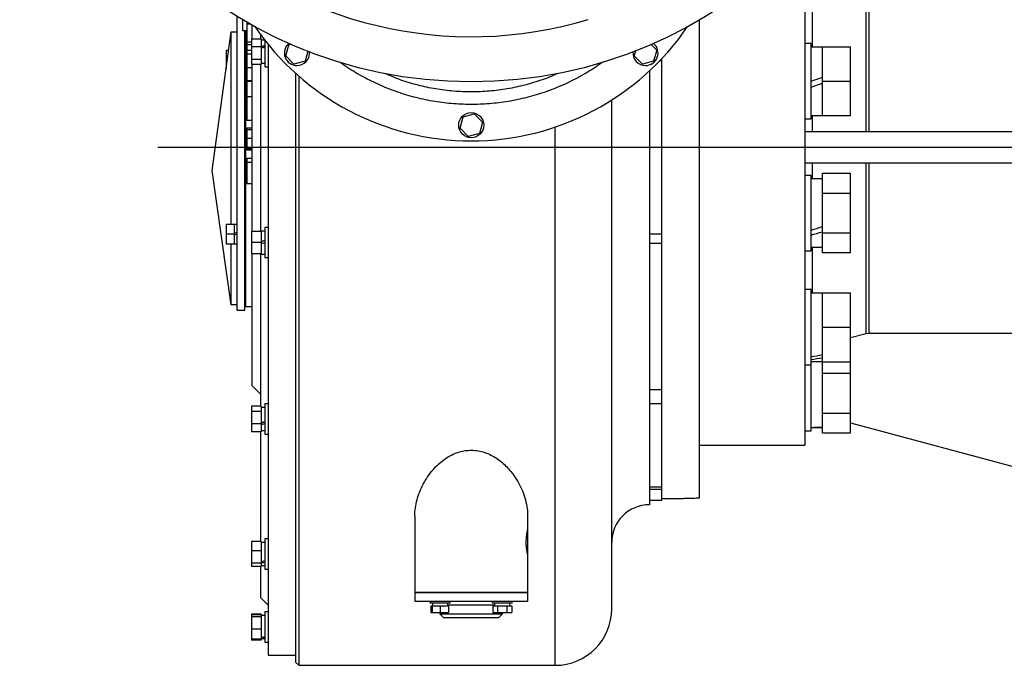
# Model space of a CAD drawing. Extents: x 562 to 5534, y -3603 to 136.
# Tile 1 of 15: x 562 to 1347, y -3541 to -3026. Entities that reach past the tile are written whole.
import ezdxf

# ---------------------------------------------------------------- set-up
doc = ezdxf.new("R2010")
doc.units = 0
doc.layers.get('0').update_dxf_attribs({"linetype": 'CONTINUOUS'})

msp = doc.modelspace()

# ---------------------------------------------------------------- linework, layer by layer
at = {"color": 7, "linetype": 'CONTINUOUS'}
for p, q in [((1188.12, -2958.42), (1188.12, -3365.35)), ((1237.1, -3115.35), (1237.1, -2979.1)), ((1239.17, -2979.37), (1239.17, -3115.35)), ((735.62, -3035.92), (735.62, -3023.77)), ((740.12, -3035.26), (740.12, -3026.45)), ((743.12, -3028), (743.12, -3029.45)), ((743.12, -3028), (743.12, -3029.45)), ((743.12, -3029.45), (745.34, -3029.45)), ((1104.12, -3407.49), (1104.12, -3026.45)), ((715.62, -3146.38), (730.62, -3035.92)), ((730.62, -3189.14), (730.62, -3035.92)), ((730.62, -3035.92), (735.62, -3035.92)), ((735.62, -3257.85), (735.62, -3035.92)), ((743.12, -3035.26), (740.12, -3035.26)), ((741.62, -3257.85), (741.62, -3035.26)), ((742.12, -3035.26), (742.12, -3127.85)), ((742.12, -3035.26), (742.12, -3254.85)), ((747.12, -3030.45), (747.12, -3041.46)), ((743.12, -3043.82), (747.02, -3043.82)), ((743.12, -3044.17), (743.12, -3045.97)), ((743.12, -3044.17), (743.12, -3045.97)), ((747.02, -3041.46), (754.52, -3041.46)), ((747.02, -3041.46), (747.02, -3047.78)), ((754.12, -3038.17), (754.12, -3041.46)), ((754.52, -3041.46), (754.52, -3043.46)), ((757.46, -3042.56), (754.52, -3042.56)), ((754.52, -3043.46), (754.52, -3045.76)), ((754.52, -3045.78), (754.52, -3047.78)), ((757.62, -3042.77), (757.62, -3062.85)), ((760.12, -3045.76), (760.12, -3127.85)), ((760.12, -3045.76), (760.12, -3532.85)), ((776.68, -3046.22), (778.19, -3045.82)), ((1193.12, -3045.31), (1188.12, -3045.31)), ((1193.12, -3105.31), (1193.12, -3045.31)), ((726.62, -3050.55), (728.63, -3050.55)), ((726.62, -3050.55), (726.62, -3058.55)), ((742.12, -3053.55), (741.62, -3053.55)), ((743.12, -3045.97), (747.02, -3045.97)), ((743.12, -3050.66), (747.02, -3050.66)), ((743.12, -3050.66), (743.12, -3053.38)), ((743.12, -3053.38), (747.02, -3053.38)), ((743.12, -3053.38), (743.12, -3064.42)), ((754.52, -3047.78), (747.02, -3047.78)), ((747.02, -3047.78), (747.02, -3058.09)), ((754.52, -3047.78), (754.52, -3051.05)), ((754.52, -3051.05), (754.52, -3054.83)), ((774.23, -3055.12), (776.68, -3046.22)), ((791.84, -3051.45), (789.66, -3059.37)), ((1052.13, -3055.12), (1053.23, -3051.12)), ((1065.61, -3046.01), (1070, -3050.46)), ((1070, -3050.46), (1067.55, -3059.37)), ((1202.12, -3048.06), (1193.12, -3048.06)), ((1202.12, -3075.31), (1202.12, -3047.81)), ((1202.12, -3047.81), (1224.62, -3047.81)), ((1224.62, -3075.31), (1224.62, -3047.81)), ((727.55, -3058.55), (726.62, -3058.55)), ((726.62, -3058.55), (726.62, -3065.38)), ((754.52, -3058.09), (747.02, -3058.09)), ((747.02, -3058.09), (747.02, -3062.07)), ((754.52, -3054.83), (754.52, -3058.09)), ((754.52, -3058.09), (754.52, -3062.07)), ((754.52, -3060.96), (757.62, -3060.96)), ((780.72, -3061.7), (774.23, -3055.12)), ((789.66, -3059.37), (780.72, -3061.7)), ((1058.61, -3061.7), (1052.13, -3055.12)), ((1067.55, -3059.37), (1058.61, -3061.7)), ((1072.79, -3058.68), (1074.12, -3058.68)), ((1074.12, -3058.68), (1074.12, -3057.31)), ((1074.12, -3197.01), (1074.12, -3058.68)), ((741.62, -3063.55), (742.12, -3063.55)), ((743.12, -3064.42), (747.12, -3064.42)), ((743.12, -3064.42), (743.12, -3074.83)), ((754.52, -3062.07), (747.02, -3062.07)), ((747.12, -3062.07), (747.12, -3194.93)), ((754.12, -3062.07), (754.12, -3194.93)), ((757.62, -3062.85), (757.62, -3063.76)), ((757.62, -3063.76), (760.12, -3063.76)), ((782.12, -3069.03), (782.12, -3538.35)), ((1064.12, -3067.2), (1064.12, -3412.85)), ((743.12, -3074.83), (747.12, -3074.83)), ((743.12, -3074.83), (743.12, -3076.01)), ((747.12, -3075.55), (743.12, -3075.55)), ((747.12, -3075.55), (743.12, -3075.55)), ((784.62, -3071.25), (784.62, -3127.85)), ((1202.12, -3075.31), (1224.62, -3075.31)), ((1202.12, -3102.81), (1202.12, -3075.31)), ((1224.62, -3102.81), (1224.62, -3075.31)), ((743.12, -3087.43), (747.12, -3087.43)), ((743.12, -3106.48), (747.12, -3106.48)), ((913.18, -3112.68), (915.63, -3103.77)), ((915.63, -3103.77), (924.57, -3101.44)), ((924.57, -3101.44), (931.06, -3108.02)), ((931.06, -3108.02), (928.61, -3116.92)), ((1188.12, -3105.31), (1193.12, -3105.31)), ((1193.12, -3102.56), (1202.12, -3102.56)), ((1224.62, -3102.81), (1202.12, -3102.81)), ((743.12, -3112.53), (747.12, -3112.53)), ((743.12, -3112.53), (743.12, -3113.58)), ((743.12, -3113.76), (747.12, -3113.76)), ((919.67, -3119.25), (913.18, -3112.68)), ((1188.12, -3115.35), (1528.53, -3115.35)), ((743.12, -3120.74), (747.12, -3120.74)), ((928.61, -3116.92), (919.67, -3119.25)), ((742.12, -3127.85), (742.12, -3254.85)), ((743.12, -3128.75), (747.12, -3128.75)), ((747.12, -3129.93), (743.12, -3129.93)), ((760.12, -3127.85), (760.12, -3532.85)), ((784.62, -3127.85), (784.62, -3540.85)), ((743.12, -3136.55), (747.12, -3136.55)), ((743.12, -3136.55), (743.12, -3139.86)), ((743.12, -3139.86), (747.12, -3139.86)), ((743.12, -3139.86), (743.12, -3156.8)), ((730.62, -3253.42), (715.62, -3146.38)), ((1188.12, -3140.35), (1528.53, -3140.35)), ((1237.1, -3276.6), (1237.1, -3140.35)), ((1239.17, -3140.35), (1239.17, -3276.32)), ((1193.12, -3150.39), (1188.12, -3150.39)), ((1193.12, -3154.41), (1193.12, -3150.39)), ((1202.12, -3153.14), (1193.12, -3153.14)), ((1193.12, -3210.39), (1193.12, -3154.41)), ((1202.12, -3148.63), (1224.62, -3148.63)), ((1202.12, -3164.51), (1202.12, -3148.63)), ((1224.62, -3164.51), (1224.62, -3148.63)), ((743.12, -3156.8), (747.12, -3156.8)), ((1202.12, -3196.26), (1202.12, -3164.51)), ((1202.12, -3164.51), (1224.62, -3164.51)), ((1224.62, -3196.26), (1224.62, -3164.51)), ((726.62, -3189.14), (733.02, -3189.14)), ((726.62, -3189.14), (726.62, -3197.14)), ((733.02, -3189.14), (733.02, -3197.14)), ((735.62, -3189.44), (733.02, -3189.44)), ((742.12, -3192.14), (741.62, -3192.14)), ((747.02, -3194.93), (754.52, -3194.93)), ((747.02, -3194.93), (747.02, -3203.93)), ((757.62, -3194.73), (754.52, -3194.73)), ((754.52, -3194.73), (754.52, -3194.93)), ((754.52, -3194.93), (754.52, -3197.78)), ((760.12, -3191.93), (757.62, -3191.93)), ((757.62, -3191.93), (757.62, -3215.93)), ((733.02, -3197.14), (726.62, -3197.14)), ((726.62, -3197.14), (726.62, -3205.14)), ((733.02, -3197.14), (733.02, -3205.14)), ((741.62, -3202.14), (742.12, -3202.14)), ((754.52, -3197.78), (754.52, -3201.08)), ((754.52, -3201.08), (754.52, -3203.93)), ((1064.12, -3197.01), (1074.12, -3197.01)), ((1074.12, -3204.31), (1074.12, -3197.01)), ((1202.12, -3196.26), (1224.62, -3196.26)), ((1202.12, -3212.14), (1202.12, -3196.26)), ((1224.62, -3212.14), (1224.62, -3196.26)), ((733.02, -3205.14), (726.62, -3205.14)), ((730.62, -3253.42), (730.62, -3205.14)), ((733.02, -3204.84), (735.62, -3204.84)), ((754.52, -3203.93), (747.02, -3203.93)), ((747.02, -3203.93), (747.02, -3212.93)), ((754.52, -3203.93), (754.52, -3206.78)), ((754.52, -3206.78), (754.52, -3210.08)), ((754.52, -3210.08), (754.52, -3212.93)), ((1064.12, -3204.31), (1074.12, -3204.31)), ((1074.12, -3321.04), (1074.12, -3204.31)), ((1188.12, -3210.39), (1193.12, -3210.39)), ((1193.12, -3207.64), (1202.12, -3207.64)), ((754.52, -3212.93), (747.02, -3212.93)), ((747.12, -3212.93), (747.12, -3317.85)), ((754.12, -3212.93), (754.12, -3334.22)), ((754.52, -3212.93), (754.52, -3213.13)), ((754.52, -3213.13), (757.62, -3213.13)), ((757.62, -3215.93), (760.12, -3215.93)), ((1224.62, -3212.14), (1202.12, -3212.14)), ((1193.12, -3241.39), (1188.12, -3241.39)), ((1193.12, -3256.39), (1193.12, -3241.39)), ((1202.12, -3244.14), (1193.12, -3244.14)), ((1202.12, -3243.89), (1224.62, -3243.89)), ((1202.12, -3271.39), (1202.12, -3243.89)), ((1224.62, -3271.39), (1224.62, -3243.89)), ((735.62, -3253.42), (730.62, -3253.42)), ((742.12, -3254.85), (747.12, -3254.85)), ((742.12, -3254.85), (747.12, -3254.85)), ((1193.12, -3301.39), (1193.12, -3256.39)), ((735.62, -3257.85), (741.62, -3257.85)), ((1202.12, -3298.89), (1202.12, -3271.39)), ((1202.12, -3271.39), (1224.62, -3271.39)), ((1224.62, -3298.89), (1224.62, -3271.39)), ((1237.1, -3276.6), (1224.62, -3279.95)), ((1239.17, -3276.32), (1237.1, -3276.6)), ((1469.27, -3276.32), (1239.17, -3276.32)), ((1188.12, -3301.39), (1193.12, -3301.39)), ((1193.12, -3298.64), (1202.12, -3298.64)), ((1193.12, -3323.93), (1193.12, -3301.39)), ((1202.12, -3308.05), (1202.12, -3298.89)), ((1202.12, -3298.89), (1224.62, -3298.89)), ((1224.62, -3308.05), (1224.62, -3298.89)), ((1202.12, -3308.05), (1224.62, -3308.05)), ((1202.12, -3339.81), (1202.12, -3308.05)), ((1224.62, -3339.81), (1224.62, -3308.05)), ((747.12, -3317.85), (754.12, -3324.85)), ((747.12, -3317.85), (754.12, -3324.85)), ((1064.12, -3321.04), (1074.12, -3321.04)), ((1074.12, -3332.38), (1074.12, -3321.04)), ((1193.12, -3353.93), (1193.12, -3323.93)), ((754.52, -3334.22), (747.02, -3334.22)), ((747.02, -3334.22), (747.02, -3338.19)), ((754.52, -3334.22), (754.52, -3335.47)), ((757.62, -3335.32), (754.52, -3335.32)), ((754.52, -3335.47), (754.52, -3336.93)), ((760.12, -3332.52), (757.62, -3332.52)), ((757.62, -3332.52), (757.62, -3356.52)), ((1074.12, -3332.38), (1064.12, -3332.38)), ((1074.12, -3398.6), (1074.12, -3332.38)), ((747.02, -3338.19), (754.52, -3338.19)), ((747.02, -3338.19), (747.02, -3348.5)), ((754.52, -3336.93), (754.52, -3338.19)), ((754.52, -3338.19), (754.52, -3341.45)), ((754.52, -3341.45), (754.52, -3345.24)), ((1202.12, -3339.81), (1224.62, -3339.81)), ((1202.12, -3355.68), (1202.12, -3339.81)), ((1224.62, -3355.68), (1224.62, -3339.81)), ((754.52, -3348.5), (747.02, -3348.5)), ((747.02, -3348.5), (747.02, -3354.82)), ((754.52, -3345.24), (754.52, -3348.5)), ((754.52, -3348.5), (754.52, -3350.5)), ((754.52, -3350.52), (754.52, -3352.82)), ((1193.12, -3351.18), (1202.12, -3351.18)), ((1224.62, -3347.63), (1385.62, -3390.77)), ((754.52, -3354.82), (747.02, -3354.82)), ((754.12, -3354.82), (754.12, -3442.08)), ((754.52, -3352.82), (754.52, -3354.82)), ((754.52, -3353.72), (757.62, -3353.72)), ((757.62, -3356.52), (760.12, -3356.52)), ((1188.12, -3353.93), (1193.12, -3353.93)), ((1202.12, -3355.68), (1224.62, -3355.68)), ((1104.12, -3365.35), (1188.12, -3365.35)), ((1064.12, -3398.6), (1074.12, -3398.6)), ((1074.12, -3400.56), (1074.12, -3398.6)), ((1064.12, -3400.56), (1074.12, -3400.56)), ((1074.12, -3409.19), (1074.12, -3400.56)), ((1064.12, -3409.19), (1074.12, -3409.19)), ((1074.12, -3407.85), (1090.03, -3407.85)), ((877.12, -3421.87), (877.12, -3482.85)), ((967.12, -3432.85), (967.12, -3421.86)), ((967.12, -3452.85), (967.12, -3432.85)), ((754.52, -3442.08), (747.02, -3442.08)), ((747.02, -3442.08), (747.02, -3449.43)), ((754.52, -3442.08), (754.52, -3444.41)), ((757.62, -3442.92), (754.52, -3442.92)), ((754.52, -3444.41), (754.52, -3447.11)), ((760.12, -3440.12), (757.62, -3440.12)), ((757.62, -3440.12), (757.62, -3464.12)), ((747.02, -3449.43), (754.52, -3449.43)), ((747.02, -3449.43), (747.02, -3459.47)), ((754.52, -3447.11), (754.52, -3449.43)), ((754.52, -3449.43), (754.52, -3452.61)), ((754.52, -3452.61), (754.52, -3456.29)), ((967.12, -3482.85), (967.12, -3452.85)), ((754.52, -3459.47), (747.02, -3459.47)), ((747.02, -3459.47), (747.02, -3462.16)), ((754.52, -3456.29), (754.52, -3459.47)), ((754.52, -3459.47), (754.52, -3460.32)), ((754.52, -3460.32), (754.52, -3461.31)), ((754.52, -3461.31), (754.52, -3462.16)), ((754.52, -3461.32), (757.62, -3461.32)), ((754.52, -3462.16), (747.02, -3462.16)), ((754.12, -3462.16), (754.12, -3486.85)), ((757.62, -3464.12), (760.12, -3464.12)), ((877.12, -3482.85), (877.12, -3489.85)), ((877.12, -3482.85), (922.12, -3482.85)), ((967.12, -3482.85), (877.12, -3482.85)), ((922.12, -3482.85), (967.12, -3482.85)), ((967.12, -3489.85), (967.12, -3482.85)), ((754.12, -3486.85), (760.12, -3492.85)), ((754.12, -3486.85), (760.12, -3492.85)), ((877.12, -3489.85), (967.12, -3489.85)), ((889.37, -3489.85), (889.37, -3491.45)), ((905.37, -3491.45), (889.37, -3491.45)), ((891.22, -3491.45), (891.22, -3491.45)), ((891.22, -3491.45), (891.22, -3493.55)), ((903.52, -3491.45), (891.22, -3491.45)), ((893.37, -3491.45), (893.37, -3491.45)), ((901.37, -3491.45), (901.37, -3491.45)), ((903.52, -3493.55), (903.52, -3491.45)), ((905.37, -3491.45), (905.37, -3489.85)), ((938.87, -3489.85), (938.87, -3491.45)), ((954.87, -3491.45), (938.87, -3491.45)), ((953.02, -3493.55), (953.02, -3491.45)), ((954.87, -3491.45), (954.87, -3489.85)), ((754.52, -3499.96), (747.02, -3499.96)), ((747.02, -3499.96), (747.02, -3500.75)), ((754.52, -3500.75), (747.02, -3500.75)), ((747.02, -3500.75), (747.02, -3502.11)), ((754.52, -3499.96), (754.52, -3500.75)), ((754.52, -3500.75), (754.52, -3501.15)), ((757.62, -3501.15), (754.52, -3501.15)), ((754.52, -3501.15), (754.52, -3501.68)), ((760.12, -3498.35), (757.62, -3498.35)), ((757.62, -3498.35), (757.62, -3522.35)), ((889.86, -3493.55), (889.86, -3498.85)), ((889.86, -3493.55), (890.87, -3493.55)), ((889.86, -3498.85), (890.87, -3498.85)), ((890.87, -3493.55), (890.87, -3498.85)), ((890.87, -3493.55), (897.37, -3493.55)), ((890.87, -3498.85), (897.37, -3498.85)), ((897.12, -3498.85), (897.12, -3499.85)), ((897.12, -3499.85), (900.12, -3502.85)), ((897.12, -3499.85), (947.12, -3499.85)), ((897.37, -3493.55), (897.37, -3498.85)), ((897.37, -3493.55), (903.87, -3493.55)), ((897.37, -3498.85), (903.87, -3498.85)), ((903.87, -3493.55), (903.87, -3498.85)), ((939.36, -3493.55), (939.36, -3498.85)), ((939.36, -3493.55), (943.11, -3493.55)), ((939.36, -3498.85), (943.11, -3498.85)), ((943.11, -3493.55), (943.11, -3498.85)), ((943.11, -3493.55), (950.62, -3493.55)), ((943.11, -3498.85), (950.62, -3498.85)), ((944.12, -3502.85), (947.12, -3499.85)), ((947.12, -3499.85), (947.12, -3498.85)), ((950.62, -3493.55), (950.62, -3498.85)), ((950.62, -3493.55), (954.37, -3493.55)), ((950.62, -3498.85), (954.37, -3498.85)), ((954.37, -3493.55), (954.37, -3498.85)), ((754.52, -3502.11), (747.02, -3502.11)), ((747.02, -3502.11), (747.02, -3511.71)), ((754.52, -3501.68), (754.52, -3502.11)), ((754.52, -3502.11), (754.52, -3505.15)), ((754.52, -3505.15), (754.52, -3508.67)), ((754.52, -3508.67), (754.52, -3511.71)), ((900.12, -3502.85), (937.67, -3502.85)), ((937.67, -3502.85), (944.12, -3502.85)), ((747.02, -3511.71), (754.52, -3511.71)), ((747.02, -3511.71), (747.02, -3519.95)), ((754.52, -3511.71), (754.52, -3514.32)), ((754.52, -3514.32), (754.52, -3517.35)), ((747.02, -3519.95), (747.02, -3520.75)), ((754.52, -3519.95), (747.02, -3519.95)), ((754.52, -3520.75), (747.02, -3520.75)), ((754.52, -3517.35), (754.52, -3519.95)), ((754.52, -3519.55), (757.62, -3519.55)), ((754.52, -3519.95), (754.52, -3520.75)), ((757.62, -3522.35), (760.12, -3522.35)), ((760.12, -3532.85), (782.12, -3532.85)), ((760.12, -3532.85), (782.12, -3532.85)), ((782.12, -3538.35), (784.62, -3540.85)), ((784.62, -3540.85), (989.12, -3540.85))]:
    msp.add_line(p, q, dxfattribs=at)
at = {"color": 8, "linetype": 'CONTINUOUS'}
for p, q in [((1194.05, -3011.55), (1194.05, -3048.06)), ((1194.05, -3102.56), (1194.05, -3115.35)), ((989.12, -3540.85), (989.12, -3111.82)), ((1194.05, -3140.35), (1194.05, -3153.14)), ((1194.05, -3207.64), (1194.05, -3244.14)), ((940.74, -3492.85), (903.52, -3492.85))]:
    msp.add_line(p, q, dxfattribs=at)
msp.add_line((672.37, -3127.85), (3791.75, -3127.85))
at = {"color": 7, "linetype": 'CONTINUOUS', "flags": 128}
for points in [[(1193.12, -3075.31), (1196.12, -3074.21), (1199.13, -3073.12), (1202.12, -3072.03)], [(1193.12, -3080.1), (1196.1, -3079.01), (1199.11, -3077.92), (1202.12, -3076.82)], [(735.62, -3195.76), (734.76, -3196.07), (733.89, -3196.39), (733.02, -3196.71)], [(735.62, -3197.14), (734.75, -3197.46), (733.88, -3197.78), (733.02, -3198.09)], [(757.62, -3202.28), (756.59, -3202.66), (755.56, -3203.03), (754.52, -3203.41)], [(757.62, -3203.93), (756.58, -3204.31), (755.55, -3204.69), (754.52, -3205.06)]]:
    msp.add_lwpolyline(points, dxfattribs=at)
at = {"color": 7, "linetype": 'CONTINUOUS'}
for centre, radius in [((922.12, -2715.85), 360), ((922.12, -3110.35), 10)]:
    msp.add_circle(centre, radius, dxfattribs=at)
for centre, radius, start, end in [((922.12, -2715.85), 324, 226.44968, 286.74688), ((922.12, -2913.85), 209, 214.36315, 325.63685), ((783.17, -3052.79), 10, 130.32766, 270), ((1061.06, -3052.79), 10, 270, 49.67234), ((783.17, -3052.79), 10, 270, 4.85282), ((1061.06, -3052.79), 10, 175.14718, 270), ((1064.12, -3442.85), 30, 90, 180), ((989.12, -3495.85), 45, 270, 0)]:
    msp.add_arc(centre, radius, start, end, dxfattribs=at)
for centre, major_axis, ratio, start_param, end_param in [((753.09, -3051.76), (25.25, 8.64), 0.124911, 1.34781, 1.471396), ((753.09, -3051.76), (16.74, 5.73), 0.124911, 1.254261, 1.442534), ((757.62, -3051.76), (25.25, 8.64), 0.124911, 1.528075, 1.651027), ((1193.12, -3180.39), (74.76, 24.3), 0.165076, 4.658796, 4.779297), ((1206.28, -3180.39), (74.76, 24.3), 0.165076, 4.482143, 4.603242), ((1193.12, -3271.39), (74.73, 15.04), 0.30407, 4.651263, 4.771765), ((1206.28, -3271.39), (74.73, 15.04), 0.30407, 4.47461, 4.595709), ((753.09, -3344.52), (25.25, 8.64), 0.124911, 4.726347, 4.849934), ((757.62, -3344.52), (16.74, 5.73), 0.124911, 4.483628, 4.669668), ((757.62, -3344.52), (25.25, 8.64), 0.124911, 4.546716, 4.669668), ((1193.12, -3323.93), (74.87, 0), 0.36397, 4.712389, 4.832891), ((1206.28, -3323.93), (74.87, 0), 0.36397, 4.624408, 4.656835), ((753.09, -3452.12), (25.22, 6.92), 0.240393, 4.703214, 4.826801), ((757.62, -3452.12), (25.22, 6.92), 0.240393, 4.523584, 4.646535), ((946.87, -3491.45), (0, 16.9), 0.36397, 1.570796, 1.695401), ((946.87, -3494.52), (0, 16.9), 0.36397, 1.479826, 1.513358), ((753.09, -3510.35), (25.24, 3.95), 0.329086, 4.717573, 4.84116), ((757.62, -3510.35), (25.24, 3.95), 0.329086, 4.537943, 4.660894)]:
    msp.add_ellipse(centre, major_axis=major_axis, ratio=ratio, start_param=start_param, end_param=end_param, dxfattribs=at)
for points, knots in [([(743.12, -3029.45), (743.12, -3030.38), (743.12, -3032.27), (743.12, -3035.2), (743.12, -3038), (743.12, -3040.83), (743.12, -3042.74), (743.12, -3043.82)], [0, 0, 0, 0, 0.217568, 0.442352, 0.607756, 0.777725, 1, 1, 1, 1]), ([(743.12, -3029.45), (743.12, -3030.38), (743.12, -3032.27), (743.12, -3035.2), (743.12, -3038), (743.12, -3040.83), (743.12, -3042.74), (743.12, -3043.82)], [0, 0, 0, 0, 0.217568, 0.442352, 0.607756, 0.777725, 1, 1, 1, 1]), ([(743.12, -3045.97), (743.12, -3046.66), (743.12, -3048.05), (743.12, -3049.57), (743.12, -3050.22), (743.12, -3050.48)], [0, 0, 0, 0, 0.36752, 0.746311, 1, 1, 1, 1]), ([(743.12, -3045.97), (743.12, -3046.66), (743.12, -3048.05), (743.12, -3049.57), (743.12, -3050.22), (743.12, -3050.48)], [0, 0, 0, 0, 0.367521, 0.746313, 1, 1, 1, 1]), ([(1026.67, -3060.17), (1025.04, -3061.38), (1019.34, -3065.61), (1008.83, -3071.77), (995.27, -3078.57), (981.12, -3084.12), (966.54, -3088.49), (951.65, -3091.62), (936.58, -3093.49), (921.4, -3094.06), (906.21, -3093.34), (891.14, -3091.37), (876.3, -3088.15), (861.81, -3083.66), (847.71, -3077.98), (834.2, -3071.08), (824.11, -3065.14), (818.83, -3061.16), (817.58, -3060.21)], [0, 0, 0, 0, 0.027325, 0.095394, 0.163222, 0.231135, 0.299291, 0.367448, 0.435362, 0.503217, 0.571314, 0.639411, 0.707265, 0.775065, 0.843106, 0.911146, 0.978945, 1, 1, 1, 1]), ([(990.8, -3069.22), (989.53, -3069.83), (983.95, -3072.47), (973.54, -3076.03), (959.7, -3079.85), (945.56, -3082.42), (931.28, -3083.81), (916.93, -3083.97), (902.6, -3082.91), (888.41, -3080.68), (874.49, -3077.22), (862.73, -3073.38), (855.83, -3070.27), (853.27, -3069.11)], [0, 0, 0, 0, 0.029708, 0.130773, 0.232198, 0.333625, 0.434691, 0.53576, 0.637193, 0.738626, 0.839697, 0.94061, 1, 1, 1, 1]), ([(743.12, -3075.62), (743.12, -3075.62), (743.12, -3075.64), (743.12, -3076.22), (743.12, -3077.27), (743.12, -3078.8), (743.12, -3080.64), (743.12, -3082.74), (743.12, -3085.01), (743.12, -3086.64), (743.12, -3087.43)], [0, 0, 0, 0, 0.05925, 0.201803, 0.344307, 0.480243, 0.616299, 0.746142, 0.875968, 1, 1, 1, 1]), ([(743.12, -3075.62), (743.12, -3075.62), (743.12, -3075.64), (743.12, -3076.22), (743.12, -3077.27), (743.12, -3078.8), (743.12, -3080.64), (743.12, -3082.74), (743.12, -3085.01), (743.12, -3086.64), (743.12, -3087.43)], [0, 0, 0, 0, 0.05925, 0.201803, 0.344307, 0.480243, 0.616299, 0.746142, 0.875968, 1, 1, 1, 1]), ([(743.12, -3087.43), (743.12, -3088.54), (743.12, -3090.74), (743.12, -3093.89), (743.12, -3096.68), (743.12, -3099.08), (743.12, -3101.27), (743.12, -3103.2), (743.12, -3104.74), (743.12, -3105.85), (743.12, -3106.28), (743.12, -3106.48)], [0, 0, 0, 0, 0.13537, 0.270144, 0.376389, 0.482676, 0.588726, 0.694663, 0.801639, 0.908692, 1, 1, 1, 1]), ([(743.12, -3087.43), (743.12, -3088.54), (743.12, -3090.74), (743.12, -3093.89), (743.12, -3096.68), (743.12, -3099.08), (743.12, -3101.27), (743.12, -3103.2), (743.12, -3104.74), (743.12, -3105.85), (743.12, -3106.28), (743.12, -3106.48)], [0, 0, 0, 0, 0.13537, 0.270144, 0.376389, 0.482676, 0.588726, 0.694663, 0.801639, 0.908692, 1, 1, 1, 1]), ([(1034.12, -3127.85), (1034.12, -3121.54), (1034.12, -3108.93), (1034.12, -3096.38), (1034.12, -3090.11)], [0, 0, 0, 0, 0.500416, 1, 1, 1, 1]), ([(743.12, -3106.48), (743.12, -3106.69), (743.12, -3106.99), (743.12, -3106.88), (743.12, -3106.84)], [0, 0, 0, 0, 0.673215, 1, 1, 1, 1]), ([(743.12, -3106.48), (743.12, -3106.69), (743.12, -3106.99), (743.12, -3106.88), (743.12, -3106.84)], [0, 0, 0, 0, 0.673215, 1, 1, 1, 1]), ([(743.12, -3113.76), (743.12, -3113.76), (743.12, -3113.77), (743.12, -3114.24), (743.12, -3115.36), (743.12, -3117.34), (743.12, -3119.19), (743.12, -3120.36), (743.12, -3120.74)], [0, 0, 0, 0, 0.122108, 0.248059, 0.482757, 0.685611, 0.897814, 1, 1, 1, 1]), ([(743.12, -3113.76), (743.12, -3113.76), (743.12, -3113.77), (743.12, -3114.24), (743.12, -3115.36), (743.12, -3117.34), (743.12, -3119.19), (743.12, -3120.36), (743.12, -3120.74)], [0, 0, 0, 0, 0.122108, 0.248059, 0.482757, 0.685611, 0.897814, 1, 1, 1, 1]), ([(743.12, -3120.74), (743.12, -3121.75), (743.12, -3123.75), (743.12, -3126.55), (743.12, -3127.96), (743.12, -3128.75)], [0, 0, 0, 0, 0.31225, 0.616652, 1, 1, 1, 1]), ([(743.12, -3120.74), (743.12, -3121.75), (743.12, -3123.75), (743.12, -3126.55), (743.12, -3127.96), (743.12, -3128.75)], [0, 0, 0, 0, 0.31225, 0.616652, 1, 1, 1, 1]), ([(743.12, -3129.1), (743.12, -3129.2), (743.12, -3129.53), (743.12, -3129.82), (743.12, -3129.9), (743.12, -3129.93)], [0, 0, 0, 0, 0.18562, 0.654333, 1, 1, 1, 1]), ([(743.12, -3129.1), (743.12, -3129.2), (743.12, -3129.53), (743.12, -3129.82), (743.12, -3129.9), (743.12, -3129.93)], [0, 0, 0, 0, 0.185613, 0.654329, 1, 1, 1, 1]), ([(743.12, -3129.93), (743.45, -3129.93), (744.02, -3129.93), (744.63, -3129.93), (744.9, -3129.93)], [0, 0, 0, 0, 0.573379, 1, 1, 1, 1]), ([(743.12, -3129.93), (743.45, -3129.93), (744.02, -3129.93), (744.63, -3129.93), (744.9, -3129.93)], [0, 0, 0, 0, 0.573379, 1, 1, 1, 1]), ([(744.9, -3129.93), (744.97, -3129.93), (745.72, -3129.93), (746.46, -3129.93), (747.12, -3129.93)], [0, 0, 0, 0, 0.097154, 1, 1, 1, 1]), ([(744.9, -3129.93), (744.97, -3129.93), (745.72, -3129.93), (746.46, -3129.93), (747.12, -3129.93)], [0, 0, 0, 0, 0.097154, 1, 1, 1, 1]), ([(1034.12, -3495.85), (1034.12, -3495.75), (1034.12, -3495.57), (1034.12, -3494.03), (1034.12, -3491.52), (1034.12, -3487.89), (1034.12, -3483.14), (1034.12, -3477.24), (1034.12, -3470.44), (1034.12, -3462.93), (1034.12, -3454.83), (1034.12, -3445.85), (1034.12, -3435.96), (1034.12, -3425.23), (1034.12, -3413.65), (1034.12, -3401.29), (1034.12, -3388.18), (1034.12, -3374.37), (1034.12, -3359.93), (1034.12, -3344.89), (1034.12, -3329.36), (1034.12, -3313.36), (1034.12, -3297.03), (1034.12, -3280.34), (1034.12, -3262.69), (1034.12, -3244), (1034.12, -3224.43), (1034.12, -3204.82), (1034.12, -3185.3), (1034.12, -3165.96), (1034.12, -3146.82), (1034.12, -3134.15), (1034.12, -3127.85)], [0, 0, 0, 0, 0.032731, 0.065743, 0.09957, 0.133915, 0.168746, 0.204256, 0.239978, 0.271887, 0.303795, 0.336208, 0.36862, 0.401377, 0.434134, 0.467068, 0.5, 0.532933, 0.565866, 0.598623, 0.631381, 0.663793, 0.696205, 0.728114, 0.760022, 0.795745, 0.831254, 0.866086, 0.900431, 0.934257, 0.967269, 1, 1, 1, 1]), ([(877.21, -3421.87), (877.18, -3421.24), (877.08, -3418.55), (877.76, -3413.68), (879.23, -3407.34), (881.53, -3401.09), (884.52, -3395.01), (888.23, -3389.18), (892.56, -3383.84), (897.44, -3379.1), (902.43, -3375.39), (907.59, -3372.56), (912.45, -3370.72), (917.36, -3369.6), (920.53, -3369.46), (922.12, -3369.39)], [0, 0, 0, 0, 0.030265, 0.128228, 0.226425, 0.3244, 0.417996, 0.511793, 0.605252, 0.687081, 0.7688, 0.831606, 0.89432, 0.947177, 1, 1, 1, 1]), ([(922.12, -3369.39), (923.96, -3369.49), (927.66, -3369.68), (932.95, -3371.08), (937.83, -3373.15), (942.39, -3375.82), (946.61, -3379.01), (950.46, -3382.62), (954.45, -3387.16), (958.36, -3392.66), (961.85, -3399.11), (964.52, -3405.75), (966.27, -3412.47), (967.13, -3417.9), (967.03, -3420.98), (967, -3421.86)], [0, 0, 0, 0, 0.061414, 0.122897, 0.183648, 0.244475, 0.31057, 0.376919, 0.443148, 0.544636, 0.646488, 0.748098, 0.852967, 0.958102, 1, 1, 1, 1]), ([(1090.03, -3407.84), (1090.03, -3407.84), (1090.03, -3407.84), (1090.5, -3407.82), (1091.34, -3407.78), (1092.57, -3407.73), (1094.1, -3407.67), (1095.94, -3407.61), (1098, -3407.55), (1100.25, -3407.51), (1102.31, -3407.49), (1103.62, -3407.49), (1104.12, -3407.49)], [0, 0, 0, 0, 0.073431, 0.179142, 0.287915, 0.393678, 0.5025, 0.608376, 0.717324, 0.823202, 0.932154, 1, 1, 1, 1]), ([(967.12, -3452.85), (967.09, -3452.74), (967.04, -3452.52), (966.7, -3450.85), (966.31, -3448.36), (966.01, -3445.2), (965.96, -3441.8), (966.17, -3438.56), (966.54, -3435.78), (966.92, -3433.76), (967.1, -3432.93), (967.11, -3432.86), (967.12, -3432.85)], [0, 0, 0, 0, 0.105588, 0.211117, 0.31821, 0.426505, 0.533048, 0.637601, 0.743032, 0.850811, 0.958808, 1, 1, 1, 1])]:
    msp.add_open_spline(points, degree=3, knots=knots, dxfattribs=at)

doc.saveas('drawing.dxf')
